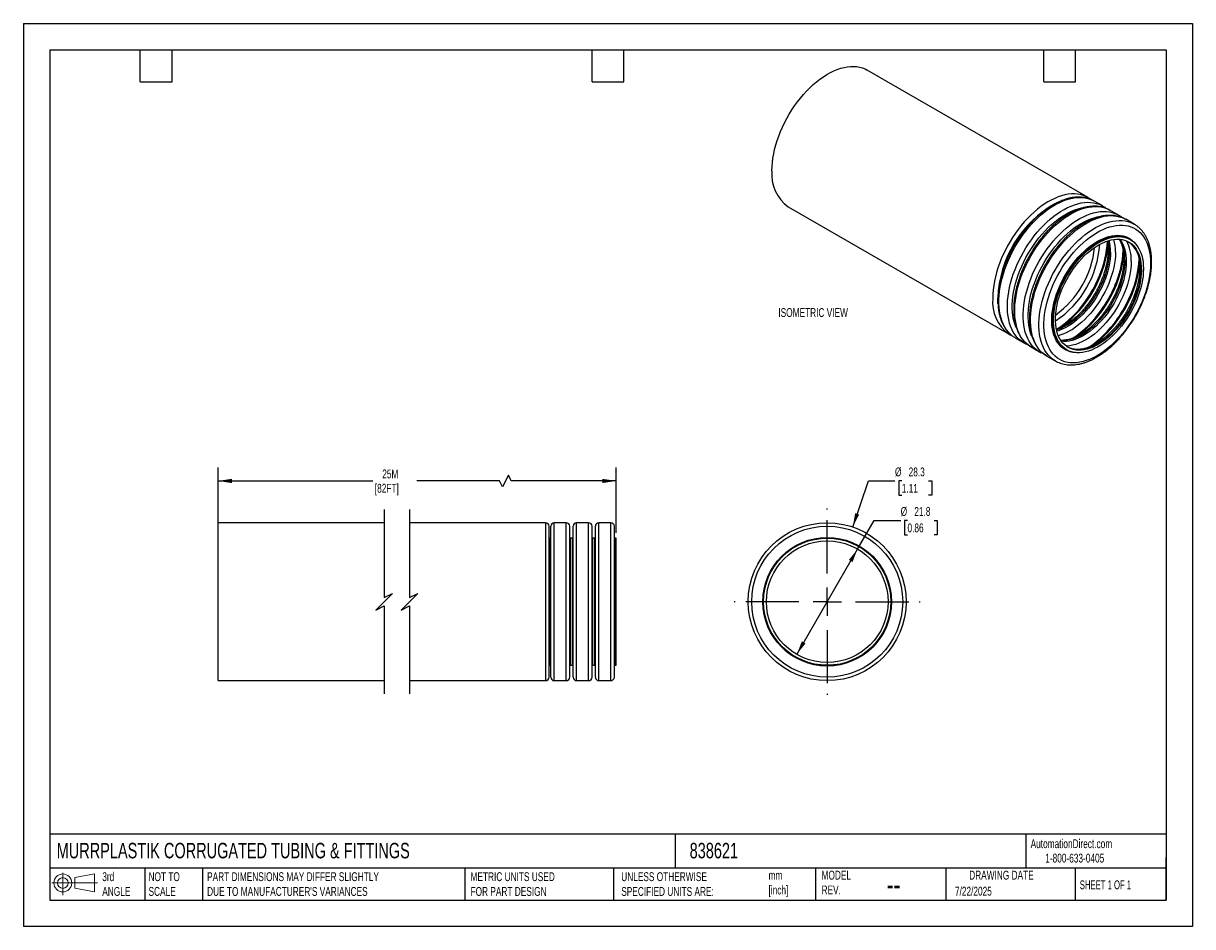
# Model space of a CAD drawing. Header units: millimetres. Extents: x 0 to 210, y 0 to 162.
import ezdxf

# ---------------------------------------------------------------- set-up
doc = ezdxf.new("R2010")
doc.units = ezdxf.units.MM
doc.header["$LTSCALE"] = 0.75
doc.linetypes.add('CENTERX2', pattern=[20.32, 12.7, -2.54, 2.54, -2.54])
doc.layers.add('CENTER', color=40, linetype='CENTERX2')
doc.layers.add('DIMENSIONS', color=140, linetype='Continuous', lineweight=25)
doc.layers.add('TEXT', color=140, linetype='Continuous', lineweight=25)
doc.styles.add('SLDTEXTSTYLE0', font='TXT', dxfattribs={"width": 0.7})
doc.styles.add('SLDTEXTSTYLE1', font='TXT', dxfattribs={"width": 0.65})
doc.dimstyles.new('SLDDIMSTYLE0', dxfattribs={"dimtxt": 1.618506, "dimasz": 2.4765, "dimexe": 0, "dimexo": 0.0625, "dimgap": 0.404626, "dimtad": 0, "dimtih": 1, "dimtoh": 1, "dimdec": 1, "dimrnd": 1e-09, "dimzin": 12, "dimdsep": 46, "dimtxsty": 'SLDTEXTSTYLE0', "dimsah": 1, "dimcen": 0, "dimadec": 0, "dimazin": 3, "dimtfac": 1, "dimtdec": 1, "dimtofl": 0, "dimtmove": 0, "dimatfit": 3, "dimfxl": 0, "dimfrac": 2, "dimtolj": 1, "dimtzin": 12, "dimarcsym": 0})
doc.dimstyles.new('SLDDIMSTYLE1', dxfattribs={"dimtxt": 1.618506, "dimasz": 2.4765, "dimexe": 0, "dimexo": 0.0625, "dimgap": 0.404626, "dimtad": 0, "dimtih": 1, "dimtoh": 1, "dimdec": 1, "dimrnd": 1e-09, "dimzin": 12, "dimdsep": 46, "dimtxsty": 'SLDTEXTSTYLE0', "dimsah": 1, "dimcen": 0, "dimadec": 0, "dimazin": 3, "dimtfac": 1, "dimtdec": 1, "dimtofl": 0, "dimtmove": 0, "dimatfit": 3, "dimfxl": 0, "dimfrac": 2, "dimtolj": 1, "dimtzin": 12, "dimarcsym": 0})
doc.dimstyles.new('SLDDIMSTYLE2', dxfattribs={"dimtxt": 1.618506, "dimasz": 2.4765, "dimexe": 0, "dimexo": 0.0625, "dimgap": 0.404626, "dimtad": 0, "dimtih": 1, "dimtoh": 1, "dimdec": 1, "dimrnd": 1e-09, "dimzin": 12, "dimdsep": 46, "dimtxsty": 'SLDTEXTSTYLE0', "dimsah": 1, "dimcen": 0.09, "dimadec": 0, "dimazin": 3, "dimtfac": 1, "dimtdec": 1, "dimtofl": 0, "dimtmove": 0, "dimatfit": 3, "dimfxl": 0, "dimfrac": 2, "dimtolj": 1, "dimtzin": 12, "dimarcsym": 0})

# ---------------------------------------------------------------- blocks, each defined once
blk = doc.blocks.new('Block11')
at = {"color": 7, "linetype": 'Continuous', "lineweight": 18}
for p, q in [((0, 2.16), (8.16, 2.16)), ((1.94, 3.98), (1.94, 0)), ((4.11, 3.13), (7.63, 3.77)), ((4.11, 1.2), (4.11, 3.13)), ((7.63, 3.77), (7.63, 0.55)), ((4.11, 1.2), (7.63, 0.55))]:
    blk.add_line(p, q, dxfattribs=at)
for radius in [1.61, 0.964]:
    blk.add_circle((1.94, 2.16), radius, dxfattribs=at)
blk = doc.blocks.new('Block12')
at = {"color": 7, "linetype": 'Continuous'}
blk.add_blockref('Block11', (0, 0), dxfattribs=at)
blk = doc.blocks.new('_D')
at = {"layer": 'DIMENSIONS'}
for p, q in [((148.63, 71.64), (151.45, 79.9)), ((151.45, 79.9), (156.21, 79.9)), ((157.43, 79.9), (156.89, 79.9)), ((156.89, 79.9), (156.89, 77.33)), ((162.24, 79.9), (162.79, 79.9)), ((162.79, 79.9), (162.79, 77.33)), ((156.89, 77.33), (157.43, 77.33)), ((162.79, 77.33), (162.24, 77.33))]:
    blk.add_line(p, q, dxfattribs=at)
blk.add_solid([(148.63, 71.64), (149.79, 73.87), (149.07, 74.11)], dxfattribs=at)
at = {"layer": 'DIMENSIONS', "char_height": 1.587, "attachment_point": 1, "style": 'SLDTEXTSTYLE0'}
for s, insert in [('%%c', (156.21, 82.31)), ('28.3', (158.66, 82.31)), ('1.11', (157.43, 79.38))]:
    blk.add_mtext(s, dxfattribs=dict(at, insert=insert))
blk = doc.blocks.new('_D_1')
at = {"layer": 'DIMENSIONS'}
for p, q in [((149.51, 67.69), (152.47, 72.81)), ((152.47, 72.81), (157.23, 72.81)), ((158.45, 72.81), (157.91, 72.81)), ((157.91, 72.81), (157.91, 70.24)), ((163.26, 72.81), (163.8, 72.81)), ((163.8, 72.81), (163.8, 70.24)), ((157.91, 70.24), (158.45, 70.24)), ((163.8, 70.24), (163.26, 70.24)), ((138.61, 48.81), (149.51, 67.69))]:
    blk.add_line(p, q, dxfattribs=at)
for points in [[(149.51, 67.69), (147.94, 65.74), (148.6, 65.36)], [(138.61, 48.81), (140.18, 50.77), (139.52, 51.15)]]:
    blk.add_solid(points, dxfattribs=at)
at = {"layer": 'DIMENSIONS', "char_height": 1.587, "attachment_point": 1, "style": 'SLDTEXTSTYLE0'}
for s, insert in [('%%c', (157.23, 75.22)), ('21.8', (159.67, 75.22)), ('0.86', (158.45, 72.28))]:
    blk.add_mtext(s, dxfattribs=dict(at, insert=insert))
blk = doc.blocks.new('SW_CENTERMARKSYMBOL_0')
at = {"layer": 'CENTER', "color": 0}
for p, q in [((0, 5.08), (0, 16.69)), ((0, 0), (0, 2.54)), ((-5.08, 0), (-16.69, 0)), ((0, 0), (-2.54, 0)), ((0, 0), (0, -2.54)), ((0, 0), (2.54, 0)), ((5.08, 0), (16.69, 0)), ((0, -5.08), (0, -16.69))]:
    blk.add_line(p, q, dxfattribs=at)
blk = doc.blocks.new('_D_2')
at = {"layer": 'DIMENSIONS'}
for p, q in [((34.89, 70.1), (34.89, 82.28)), ((106.22, 70.6), (106.22, 82.28)), ((34.89, 79.9), (62.63, 79.9)), ((85.33, 79.9), (70.49, 79.9)), ((85.86, 78.84), (85.33, 79.9)), ((86.92, 80.96), (85.86, 78.84)), ((87.45, 79.9), (86.92, 80.96)), ((106.22, 79.9), (87.45, 79.9))]:
    blk.add_line(p, q, dxfattribs=at)
for points in [[(34.89, 79.9), (37.37, 79.52), (37.37, 80.28)], [(106.22, 79.9), (103.74, 80.28), (103.74, 79.52)]]:
    blk.add_solid(points, dxfattribs=at)
at = {"layer": 'DIMENSIONS', "char_height": 1.587, "attachment_point": 1, "style": 'SLDTEXTSTYLE0'}
for s, insert in [('25M', (64.32, 81.95)), ('[82FT]', (62.99, 79.38))]:
    blk.add_mtext(s, dxfattribs=dict(at, insert=insert))

msp = doc.modelspace()

# ---------------------------------------------------------------- linework, layer by layer
at = {"color": 7, "linetype": 'Continuous'}
for p, q in [((0, 161.93), (0, 0)), ((0, 161.93), (209.55, 161.93)), ((209.55, 161.93), (209.55, 0)), ((209.55, 0), (0, 0))]:
    msp.add_line(p, q, dxfattribs=at)
for p, q in [((190.82, 130.7), (151.24, 153.55)), ((190.82, 130.7), (190.74, 130.74)), ((191.85, 130.1), (191.92, 130.07)), ((193.44, 129.19), (191.92, 130.07)), ((137.09, 129.04), (176.67, 106.19)), ((193.37, 129.22), (193.44, 129.19)), ((194.68, 128.47), (194.74, 128.43)), ((196.26, 127.56), (194.74, 128.43)), ((196.2, 127.59), (196.26, 127.56)), ((197.51, 126.83), (197.57, 126.8)), ((199.09, 125.92), (197.57, 126.8)), ((199.03, 125.96), (199.09, 125.92)), ((198.06, 122.76), (198.23, 122.65)), ((198.37, 123.16), (198.25, 123.23)), ((177.77, 105.56), (179.29, 104.68)), ((180.59, 103.92), (182.11, 103.05)), ((186.85, 103.49), (186.97, 103.42)), ((183.42, 102.29), (184.94, 101.41)), ((64.68, 72.4), (34.89, 72.4)), ((34.89, 58.25), (34.89, 72.4)), ((93.59, 72.4), (69.18, 72.4)), ((93.59, 72.4), (93.59, 58.25)), ((94.22, 58.25), (94.22, 71.78)), ((94.52, 44.73), (94.52, 71.78)), ((97.29, 72.4), (95.14, 72.4)), ((95.14, 44.1), (95.14, 72.4)), ((97.29, 44.1), (97.29, 72.4)), ((97.92, 44.73), (97.92, 71.78)), ((98.52, 44.73), (98.52, 71.78)), ((101.29, 72.4), (99.14, 72.4)), ((99.14, 44.1), (99.14, 72.4)), ((101.29, 44.1), (101.29, 72.4)), ((101.92, 44.73), (101.92, 71.78)), ((102.52, 44.73), (102.52, 71.78)), ((105.29, 72.4), (103.14, 72.4)), ((103.14, 44.1), (103.14, 72.4)), ((105.29, 44.1), (105.29, 72.4)), ((105.92, 44.73), (105.92, 71.78)), ((94.39, 69.65), (94.22, 69.65)), ((94.39, 46.85), (94.39, 69.65)), ((98.39, 69.65), (98.04, 69.65)), ((98.04, 46.85), (98.04, 69.65)), ((98.39, 46.85), (98.39, 69.65)), ((102.39, 69.65), (102.04, 69.65)), ((102.04, 46.85), (102.04, 69.65)), ((102.39, 46.85), (102.39, 69.65)), ((106.22, 69.65), (106.04, 69.65)), ((106.04, 46.85), (106.04, 69.65)), ((106.22, 46.85), (106.22, 69.65)), ((34.89, 44.1), (34.89, 58.25)), ((93.59, 58.25), (93.59, 44.1)), ((94.22, 44.73), (94.22, 58.25)), ((94.22, 46.85), (94.39, 46.85)), ((98.04, 46.85), (98.39, 46.85)), ((102.04, 46.85), (102.39, 46.85)), ((106.04, 46.85), (106.22, 46.85)), ((34.89, 44.1), (64.68, 44.1)), ((69.18, 44.1), (93.59, 44.1)), ((95.14, 44.1), (97.29, 44.1)), ((99.14, 44.1), (101.29, 44.1)), ((103.14, 44.1), (105.29, 44.1))]:
    msp.add_line(p, q)
at = {"flags": 128}
for points in [[(134.16, 135.52), (134.18, 136.25), (134.24, 137), (134.33, 137.76), (134.47, 138.54), (134.64, 139.33), (134.85, 140.13), (135.09, 140.93), (135.37, 141.73), (135.69, 142.54), (136.03, 143.33), (136.41, 144.12), (136.82, 144.9), (137.26, 145.66), (137.72, 146.41), (138.21, 147.14), (138.72, 147.84), (139.25, 148.52), (139.8, 149.17), (140.37, 149.8), (140.95, 150.38), (141.55, 150.94), (142.16, 151.45), (142.77, 151.93), (143.39, 152.36), (144.01, 152.76), (144.63, 153.1), (145.25, 153.41), (145.87, 153.66), (146.48, 153.87), (147.08, 154.03), (147.67, 154.14), (148.24, 154.2), (148.8, 154.21), (149.35, 154.17), (149.87, 154.08), (150.37, 153.94), (150.84, 153.75), (151.24, 153.55)], [(190.74, 130.74), (190.42, 130.9), (189.95, 131.09), (189.45, 131.23), (188.93, 131.32), (188.38, 131.36), (187.82, 131.35), (187.25, 131.29), (186.66, 131.18), (186.06, 131.02), (185.45, 130.81), (184.83, 130.56), (184.21, 130.25), (183.59, 129.91), (182.97, 129.51), (182.35, 129.08), (181.74, 128.6), (181.13, 128.09), (180.53, 127.53), (179.95, 126.95), (179.38, 126.32), (178.83, 125.67), (178.3, 124.99), (177.79, 124.29), (177.3, 123.56), (176.84, 122.81), (176.4, 122.05), (175.99, 121.27), (175.61, 120.48), (175.27, 119.69), (174.95, 118.88), (174.67, 118.08), (174.43, 117.28), (174.22, 116.48), (174.05, 115.69), (173.91, 114.91), (173.82, 114.15), (173.76, 113.4), (173.74, 112.67)], [(177.77, 105.56), (177.71, 105.59), (177.29, 105.87), (176.89, 106.2), (176.53, 106.58), (176.2, 107), (175.9, 107.46), (175.64, 107.96), (175.42, 108.49), (175.22, 109.07), (175.07, 109.68), (174.96, 110.32), (174.88, 110.98), (174.84, 111.68), (174.84, 112.4), (174.88, 113.14), (174.96, 113.89), (175.07, 114.67), (175.22, 115.45), (175.42, 116.25), (175.64, 117.05), (175.9, 117.85), (176.2, 118.65), (176.53, 119.45), (176.89, 120.25), (177.29, 121.03), (177.71, 121.8), (178.16, 122.56), (178.64, 123.3), (179.14, 124.01), (179.66, 124.7), (180.2, 125.37), (180.76, 126.01), (181.34, 126.61), (181.93, 127.18), (182.53, 127.72), (183.14, 128.21), (183.75, 128.67), (184.37, 129.08), (185, 129.45), (185.62, 129.78), (186.24, 130.06), (186.85, 130.29), (187.46, 130.47), (188.05, 130.61), (188.63, 130.69), (189.2, 130.73), (189.75, 130.71), (190.29, 130.65), (190.8, 130.53), (191.29, 130.37), (191.75, 130.16), (191.85, 130.1)], [(179.29, 104.68), (179.23, 104.71), (178.81, 104.99), (178.42, 105.32), (178.05, 105.7), (177.72, 106.12), (177.42, 106.58), (177.16, 107.08), (176.94, 107.62), (176.74, 108.19), (176.59, 108.8), (176.48, 109.44), (176.4, 110.11), (176.36, 110.8), (176.36, 111.52), (176.4, 112.26), (176.48, 113.02), (176.59, 113.79), (176.74, 114.57), (176.94, 115.37), (177.16, 116.17), (177.42, 116.97), (177.72, 117.78), (178.05, 118.57), (178.42, 119.37), (178.81, 120.15), (179.23, 120.92), (179.68, 121.68), (180.16, 122.42), (180.66, 123.13), (181.18, 123.83), (181.72, 124.49), (182.28, 125.13), (182.86, 125.73), (183.45, 126.3), (184.05, 126.84), (184.66, 127.34), (185.27, 127.79), (185.89, 128.21), (186.52, 128.58), (187.14, 128.9), (187.76, 129.18), (188.37, 129.41), (188.98, 129.6), (189.57, 129.73), (190.15, 129.81), (190.72, 129.85), (191.27, 129.84), (191.81, 129.77), (192.32, 129.66), (192.81, 129.49), (193.27, 129.28), (193.37, 129.22)], [(177.93, 107.43), (177.82, 107.71), (177.63, 108.27), (177.47, 108.86), (177.36, 109.48), (177.28, 110.13), (177.24, 110.81), (177.24, 111.51), (177.28, 112.23), (177.36, 112.97), (177.47, 113.73), (177.63, 114.49), (177.82, 115.27), (178.04, 116.05), (178.3, 116.83), (178.6, 117.61), (178.93, 118.39), (179.29, 119.17), (179.68, 119.93), (180.09, 120.68), (180.54, 121.41), (181.01, 122.12), (181.51, 122.81), (182.02, 123.48), (182.56, 124.12), (183.11, 124.73), (183.67, 125.31), (184.25, 125.85), (184.84, 126.36), (185.44, 126.82), (186.05, 127.25), (186.65, 127.63), (187.26, 127.97), (187.86, 128.27), (188.46, 128.51), (189.06, 128.71), (189.64, 128.86), (190.22, 128.97), (190.37, 128.98)], [(180.59, 103.92), (180.54, 103.96), (180.12, 104.24), (179.72, 104.57), (179.36, 104.94), (179.03, 105.36), (178.73, 105.82), (178.47, 106.32), (178.24, 106.86), (178.05, 107.43), (177.9, 108.04), (177.78, 108.68), (177.71, 109.35), (177.67, 110.05), (177.67, 110.76), (177.71, 111.5), (177.78, 112.26), (177.9, 113.03), (178.05, 113.82), (178.24, 114.61), (178.47, 115.41), (178.73, 116.22), (179.03, 117.02), (179.36, 117.82), (179.72, 118.61), (180.12, 119.4), (180.54, 120.17), (180.99, 120.92), (181.47, 121.66), (181.97, 122.38), (182.49, 123.07), (183.03, 123.74), (183.59, 124.37), (184.17, 124.98), (184.76, 125.55), (185.36, 126.08), (185.97, 126.58), (186.58, 127.04), (187.2, 127.45), (187.82, 127.82), (188.45, 128.15), (189.07, 128.43), (189.68, 128.66), (190.28, 128.84), (190.88, 128.97), (191.46, 129.06), (192.03, 129.09), (192.58, 129.08), (193.11, 129.02), (193.63, 128.9), (194.11, 128.74), (194.58, 128.52), (194.68, 128.47)], [(182.12, 103.04), (182.06, 103.08), (181.64, 103.36), (181.24, 103.69), (180.88, 104.07), (180.55, 104.48), (180.25, 104.94), (179.99, 105.44), (179.76, 105.98), (179.57, 106.56), (179.42, 107.17), (179.3, 107.8), (179.23, 108.47), (179.19, 109.17), (179.19, 109.89), (179.23, 110.63), (179.3, 111.38), (179.42, 112.16), (179.57, 112.94), (179.76, 113.74), (179.99, 114.54), (180.25, 115.34), (180.55, 116.14), (180.88, 116.94), (181.24, 117.74), (181.64, 118.52), (182.06, 119.29), (182.51, 120.05), (182.99, 120.78), (183.49, 121.5), (184.01, 122.19), (184.55, 122.86), (185.11, 123.5), (185.69, 124.1), (186.28, 124.67), (186.88, 125.21), (187.49, 125.7), (188.1, 126.16), (188.72, 126.57), (189.35, 126.94), (189.97, 127.27), (190.59, 127.55), (191.2, 127.78), (191.8, 127.96), (192.4, 128.1), (192.98, 128.18), (193.55, 128.22), (194.1, 128.2), (194.63, 128.14), (195.15, 128.02), (195.63, 127.86), (196.1, 127.65), (196.2, 127.59)], [(180.76, 105.8), (180.64, 106.08), (180.46, 106.64), (180.3, 107.23), (180.19, 107.85), (180.11, 108.5), (180.07, 109.18), (180.07, 109.88), (180.11, 110.6), (180.19, 111.34), (180.3, 112.09), (180.46, 112.86), (180.64, 113.63), (180.87, 114.42), (181.13, 115.2), (181.43, 115.98), (181.75, 116.76), (182.11, 117.53), (182.5, 118.29), (182.92, 119.04), (183.37, 119.78), (183.84, 120.49), (184.33, 121.18), (184.85, 121.85), (185.38, 122.49), (185.94, 123.1), (186.5, 123.68), (187.08, 124.22), (187.67, 124.72), (188.27, 125.19), (188.87, 125.62), (189.48, 126), (190.09, 126.34), (190.69, 126.63), (191.29, 126.88), (191.89, 127.08), (192.47, 127.23), (193.04, 127.33), (193.19, 127.35)], [(183.42, 102.29), (183.37, 102.32), (182.95, 102.61), (182.55, 102.94), (182.19, 103.31), (181.86, 103.73), (181.56, 104.19), (181.3, 104.69), (181.07, 105.23), (180.88, 105.8), (180.73, 106.41), (180.61, 107.05), (180.54, 107.72), (180.5, 108.41), (180.5, 109.13), (180.54, 109.87), (180.61, 110.63), (180.73, 111.4), (180.88, 112.19), (181.07, 112.98), (181.3, 113.78), (181.56, 114.58), (181.86, 115.39), (182.19, 116.19), (182.55, 116.98), (182.95, 117.76), (183.37, 118.54), (183.82, 119.29), (184.29, 120.03), (184.79, 120.75), (185.32, 121.44), (185.86, 122.1), (186.42, 122.74), (186.99, 123.35), (187.58, 123.92), (188.18, 124.45), (188.79, 124.95), (189.41, 125.4), (190.03, 125.82), (190.65, 126.19), (191.27, 126.51), (191.89, 126.79), (192.51, 127.02), (193.11, 127.21), (193.71, 127.34), (194.29, 127.43), (194.86, 127.46), (195.41, 127.45), (195.94, 127.38), (196.45, 127.27), (196.94, 127.1), (197.41, 126.89), (197.51, 126.83)], [(184.95, 101.41), (184.89, 101.45), (184.47, 101.73), (184.07, 102.06), (183.71, 102.43), (183.38, 102.85), (183.08, 103.31), (182.82, 103.81), (182.59, 104.35), (182.4, 104.92), (182.25, 105.53), (182.13, 106.17), (182.06, 106.84), (182.02, 107.54), (182.02, 108.25), (182.06, 108.99), (182.13, 109.75), (182.25, 110.52), (182.4, 111.31), (182.59, 112.1), (182.82, 112.9), (183.08, 113.71), (183.38, 114.51), (183.71, 115.31), (184.07, 116.1), (184.47, 116.89), (184.89, 117.66), (185.34, 118.41), (185.81, 119.15), (186.31, 119.87), (186.84, 120.56), (187.38, 121.23), (187.94, 121.86), (188.51, 122.47), (189.1, 123.04), (189.7, 123.57), (190.31, 124.07), (190.93, 124.53), (191.55, 124.94), (192.17, 125.31), (192.8, 125.64), (193.41, 125.91), (194.03, 126.15), (194.63, 126.33), (195.23, 126.46), (195.81, 126.55), (196.38, 126.58), (196.93, 126.57), (197.46, 126.5), (197.97, 126.39), (198.46, 126.23), (198.93, 126.01), (199.03, 125.96)], [(202.02, 118.93), (202, 118.22), (201.95, 117.49), (201.85, 116.74), (201.72, 115.98), (201.55, 115.21), (201.34, 114.43), (201.1, 113.65), (200.82, 112.87), (200.51, 112.09), (200.16, 111.31), (199.79, 110.54), (199.38, 109.79), (198.95, 109.05), (198.49, 108.32), (198.01, 107.62), (197.5, 106.94), (196.98, 106.29), (196.43, 105.66), (195.87, 105.07), (195.3, 104.51), (194.71, 103.98), (194.12, 103.5), (193.52, 103.05), (192.91, 102.64), (192.31, 102.28), (191.7, 101.97), (191.1, 101.7), (190.5, 101.47), (189.91, 101.3), (189.33, 101.17), (188.76, 101.09), (188.21, 101.07), (187.68, 101.09), (187.16, 101.16), (186.67, 101.28), (186.2, 101.45), (185.75, 101.67), (185.33, 101.93), (184.94, 102.25), (184.58, 102.6), (184.25, 103), (183.96, 103.45), (183.7, 103.93), (183.47, 104.45), (183.28, 105), (183.13, 105.59), (183.02, 106.22), (182.94, 106.87), (182.9, 107.54), (182.9, 108.25), (182.94, 108.97), (183.02, 109.71), (183.13, 110.46), (183.28, 111.23), (183.47, 112), (183.7, 112.78), (183.96, 113.57), (184.25, 114.35), (184.58, 115.13), (184.94, 115.9), (185.33, 116.66), (185.75, 117.41), (186.2, 118.14), (186.67, 118.86), (187.16, 119.55), (187.68, 120.22), (188.21, 120.86), (188.76, 121.47), (189.33, 122.04), (189.91, 122.59), (190.5, 123.09), (191.1, 123.56), (191.7, 123.98), (192.31, 124.37), (192.91, 124.71), (193.52, 125), (194.12, 125.25), (194.71, 125.45), (195.3, 125.6), (195.87, 125.7), (196.43, 125.75), (196.98, 125.75), (197.5, 125.71), (198.01, 125.61), (198.49, 125.47), (198.95, 125.27), (199.38, 125.03), (199.79, 124.74), (200.16, 124.41), (200.51, 124.03), (200.82, 123.61), (201.1, 123.14), (201.34, 122.64), (201.55, 122.1), (201.72, 121.53), (201.85, 120.92), (201.95, 120.29), (202, 119.62), (202.02, 118.93)], [(188.78, 102.89), (188.55, 102.9), (188.06, 102.95), (187.6, 103.05), (187.16, 103.2), (186.75, 103.4), (186.36, 103.65), (186, 103.94), (185.67, 104.28), (185.38, 104.67), (185.12, 105.09), (184.89, 105.55), (184.7, 106.06), (184.55, 106.59), (184.43, 107.16), (184.35, 107.76), (184.32, 108.39), (184.32, 109.04), (184.35, 109.71), (184.43, 110.39), (184.55, 111.1), (184.7, 111.81), (184.89, 112.53), (185.12, 113.26), (185.38, 113.98), (185.67, 114.71), (186, 115.42), (186.36, 116.13), (186.75, 116.83), (187.16, 117.5), (187.6, 118.16), (188.06, 118.8), (188.55, 119.41), (189.05, 119.99), (189.57, 120.54), (190.1, 121.06), (190.65, 121.54), (191.2, 121.98), (191.76, 122.38), (192.32, 122.74), (192.88, 123.05), (193.44, 123.32), (194, 123.54), (194.55, 123.71), (195.08, 123.84), (195.61, 123.91), (196.12, 123.93), (196.62, 123.91), (197.09, 123.83), (197.54, 123.7), (197.97, 123.53), (198.37, 123.3), (198.74, 123.03), (199.09, 122.72), (199.4, 122.36), (199.68, 121.95), (199.73, 121.86)], [(185.44, 104.87), (185.29, 105.13), (185.06, 105.59), (184.87, 106.09), (184.72, 106.62), (184.61, 107.18), (184.53, 107.77), (184.49, 108.39), (184.49, 109.03), (184.53, 109.7), (184.61, 110.38), (184.72, 111.07), (184.87, 111.78), (185.06, 112.49), (185.29, 113.21), (185.54, 113.93), (185.84, 114.64), (186.16, 115.35), (186.51, 116.05), (186.9, 116.74), (187.31, 117.41), (187.74, 118.06), (188.2, 118.69), (188.68, 119.29), (189.18, 119.87), (189.69, 120.42), (190.22, 120.93), (190.75, 121.4), (191.3, 121.84), (191.85, 122.23), (192.41, 122.59), (192.97, 122.9), (193.52, 123.16), (194.07, 123.38), (194.61, 123.55), (195.14, 123.67), (195.67, 123.75), (196.17, 123.77), (196.38, 123.76)], [(200.73, 117.94), (200.71, 117.29), (200.66, 116.62), (200.56, 115.93), (200.43, 115.23), (200.26, 114.52), (200.05, 113.8), (199.81, 113.08), (199.53, 112.37), (199.23, 111.65), (198.89, 110.95), (198.52, 110.26), (198.12, 109.58), (197.7, 108.91), (197.25, 108.27), (196.78, 107.66), (196.29, 107.07), (195.79, 106.51), (195.27, 105.98), (194.74, 105.48), (194.19, 105.03), (193.64, 104.61), (193.09, 104.24), (192.53, 103.9), (191.98, 103.62), (191.42, 103.37), (190.88, 103.18), (190.34, 103.03), (189.81, 102.94), (189.3, 102.89), (188.8, 102.89), (188.32, 102.94), (187.87, 103.04), (187.43, 103.19), (187.02, 103.39), (186.64, 103.63), (186.28, 103.93), (185.96, 104.26), (185.67, 104.64), (185.41, 105.06), (185.19, 105.52), (185, 106.01), (184.85, 106.54), (184.73, 107.11), (184.65, 107.7), (184.62, 108.32), (184.62, 108.96), (184.65, 109.62), (184.73, 110.3), (184.85, 111), (185, 111.71), (185.19, 112.42), (185.41, 113.14), (185.67, 113.85), (185.96, 114.57), (186.28, 115.28), (186.64, 115.98), (187.02, 116.67), (187.43, 117.34), (187.87, 117.99), (188.32, 118.62), (188.8, 119.22), (189.3, 119.8), (189.81, 120.34), (190.34, 120.85), (190.88, 121.33), (191.42, 121.77), (191.98, 122.16), (192.53, 122.52), (193.09, 122.83), (193.64, 123.09), (194.19, 123.31), (194.74, 123.48), (195.27, 123.6), (195.79, 123.67), (196.29, 123.7), (196.78, 123.67), (197.25, 123.59), (197.7, 123.47), (198.12, 123.3), (198.52, 123.07), (198.89, 122.81), (199.23, 122.49), (199.53, 122.14), (199.81, 121.74), (200.05, 121.3), (200.26, 120.82), (200.43, 120.31), (200.56, 119.76), (200.66, 119.18), (200.71, 118.57), (200.73, 117.94)], [(200.38, 117.74), (200.36, 117.1), (200.3, 116.44), (200.21, 115.77), (200.07, 115.08), (199.9, 114.39), (199.7, 113.69), (199.46, 112.99), (199.18, 112.29), (198.88, 111.59), (198.54, 110.9), (198.17, 110.23), (197.78, 109.57), (197.35, 108.92), (196.91, 108.3), (196.45, 107.71), (195.96, 107.14), (195.46, 106.61), (194.95, 106.1), (194.42, 105.64), (193.89, 105.21), (193.35, 104.82), (192.81, 104.47), (192.26, 104.17), (191.72, 103.91), (191.18, 103.7), (190.66, 103.54), (190.14, 103.42), (189.63, 103.36), (189.14, 103.34), (188.66, 103.37), (188.21, 103.46), (187.78, 103.59), (187.37, 103.77), (186.99, 104), (186.63, 104.27), (186.31, 104.59), (186.02, 104.95), (185.76, 105.36), (185.54, 105.8), (185.35, 106.28), (185.2, 106.8), (185.08, 107.35), (185.01, 107.93), (184.97, 108.53), (184.97, 109.16), (185.01, 109.81), (185.08, 110.47), (185.2, 111.15), (185.35, 111.84), (185.54, 112.54), (185.76, 113.24), (186.02, 113.95), (186.31, 114.64), (186.63, 115.34), (186.99, 116.02), (187.37, 116.69), (187.78, 117.34), (188.21, 117.97), (188.66, 118.58), (189.14, 119.16), (189.63, 119.71), (190.14, 120.23), (190.66, 120.72), (191.18, 121.17), (191.72, 121.57), (192.26, 121.94), (192.81, 122.27), (193.35, 122.55), (193.89, 122.78), (194.42, 122.97), (194.95, 123.11), (195.46, 123.2), (195.96, 123.24), (196.45, 123.23), (196.91, 123.17), (197.35, 123.06), (197.78, 122.91), (198.17, 122.7), (198.54, 122.45), (198.88, 122.15), (199.18, 121.81), (199.46, 121.43), (199.7, 121), (199.9, 120.54), (200.07, 120.04), (200.21, 119.51), (200.3, 118.95), (200.36, 118.36), (200.38, 117.74)], [(194.6, 121.08), (194.58, 120.44), (194.52, 119.78), (194.43, 119.11), (194.29, 118.42), (194.12, 117.73), (193.92, 117.03), (193.68, 116.32), (193.4, 115.62), (193.09, 114.93), (192.76, 114.24), (192.39, 113.56), (191.99, 112.9), (191.57, 112.26), (191.13, 111.64), (190.67, 111.05), (190.18, 110.48), (189.68, 109.94), (189.17, 109.44), (188.64, 108.97), (188.11, 108.54), (187.57, 108.15), (187.03, 107.81), (186.48, 107.5), (185.94, 107.25), (185.4, 107.04), (185.16, 106.96)], [(194.85, 120.93), (194.83, 120.3), (194.77, 119.64), (194.67, 118.96), (194.54, 118.28), (194.37, 117.58), (194.17, 116.88), (193.92, 116.18), (193.65, 115.48), (193.34, 114.78), (193, 114.1), (192.64, 113.42), (192.24, 112.76), (191.82, 112.12), (191.38, 111.5), (190.91, 110.9), (190.43, 110.34), (189.93, 109.8), (189.42, 109.3), (188.89, 108.83), (188.36, 108.4), (187.82, 108.01), (187.27, 107.66), (186.73, 107.36), (186.19, 107.1), (185.65, 106.89), (185.21, 106.75)], [(195.73, 120.93), (195.71, 120.27), (195.65, 119.59), (195.56, 118.9), (195.42, 118.19), (195.25, 117.47), (195.04, 116.75), (194.8, 116.02), (194.52, 115.3), (194.21, 114.58), (193.86, 113.86), (193.49, 113.16), (193.09, 112.47), (192.66, 111.81), (192.21, 111.16), (191.74, 110.53), (191.24, 109.94), (190.73, 109.37), (190.21, 108.84), (189.67, 108.34), (189.12, 107.88), (188.56, 107.45), (188, 107.07), (187.44, 106.74), (186.88, 106.45), (186.32, 106.2), (185.77, 106.01), (185.49, 105.93)], [(197.43, 119.44), (197.41, 118.81), (197.35, 118.15), (197.25, 117.47), (197.12, 116.79), (196.95, 116.09), (196.75, 115.39), (196.51, 114.69), (196.23, 113.99), (195.92, 113.29), (195.58, 112.61), (195.22, 111.93), (194.82, 111.27), (194.4, 110.63), (193.96, 110.01), (193.49, 109.41), (193.01, 108.85), (192.51, 108.31), (192, 107.81), (191.47, 107.34), (190.94, 106.91), (190.4, 106.52), (189.86, 106.17), (189.31, 105.87), (188.77, 105.61), (188.23, 105.4), (187.7, 105.24), (187.18, 105.13), (186.68, 105.06), (186.18, 105.04), (185.95, 105.06)], [(197.67, 119.3), (197.66, 118.66), (197.6, 118), (197.5, 117.33), (197.37, 116.64), (197.2, 115.95), (196.99, 115.25), (196.75, 114.55), (196.48, 113.85), (196.17, 113.15), (195.83, 112.46), (195.47, 111.79), (195.07, 111.13), (194.65, 110.49), (194.21, 109.87), (193.74, 109.27), (193.26, 108.7), (192.76, 108.17), (192.25, 107.66), (191.72, 107.2), (191.19, 106.77), (190.65, 106.38), (190.1, 106.03), (189.56, 105.73), (189.02, 105.47), (188.48, 105.26), (187.95, 105.1), (187.43, 104.98), (186.92, 104.92), (186.43, 104.9), (186.04, 104.93)], [(198.56, 119.3), (198.54, 118.64), (198.48, 117.96), (198.38, 117.27), (198.25, 116.56), (198.08, 115.84), (197.87, 115.12), (197.63, 114.39), (197.35, 113.66), (197.04, 112.94), (196.69, 112.23), (196.32, 111.53), (195.92, 110.84), (195.49, 110.17), (195.04, 109.52), (194.56, 108.9), (194.07, 108.3), (193.56, 107.74), (193.03, 107.2), (192.5, 106.7), (191.95, 106.24), (191.39, 105.82), (190.83, 105.44), (190.27, 105.11), (189.71, 104.82), (189.15, 104.57), (188.6, 104.38), (188.05, 104.23), (187.52, 104.13), (187, 104.08), (186.88, 104.08)], [(200.26, 117.81), (200.24, 117.17), (200.18, 116.51), (200.08, 115.84), (199.95, 115.15), (199.78, 114.46), (199.57, 113.76), (199.33, 113.06), (199.06, 112.36), (198.75, 111.66), (198.41, 110.97), (198.05, 110.3), (197.65, 109.64), (197.23, 109), (196.79, 108.38), (196.32, 107.78), (195.84, 107.21), (195.34, 106.68), (194.83, 106.17), (194.3, 105.71), (193.77, 105.28), (193.23, 104.89), (192.68, 104.54), (192.14, 104.24), (191.6, 103.98), (191.06, 103.77), (190.53, 103.61), (190.01, 103.49), (189.5, 103.43), (189.01, 103.41), (188.54, 103.45), (188.08, 103.53), (187.65, 103.66), (187.24, 103.84), (187.16, 103.89)], [(174.66, 111.68), (174.64, 111.98), (174.62, 112.67)]]:
    msp.add_lwpolyline(points, dxfattribs=at)
for radius in [14.15, 13.53, 11.53, 11.4, 10.9]:
    msp.add_circle((144.06, 58.25), radius)
for centre, radius, start, end in [((141.25, 134.82), 7.12, 174.4083, 234.2795), ((194.98, 111.9), 20.37, 119.3318, 177.8426), ((196.23, 119.69), 4.08, 60.4292, 87.9032), ((175.14, 123.41), 17.79, 303.5289, 356.4764), ((174.9, 123.55), 17.18, 305.9761, 354.0293), ((172.88, 124.72), 21.72, 307.3908, 352.3805), ((175.99, 123.89), 18.34, 336.4799, 356.8232), ((186.14, 121.15), 8.46, 359.5289, 12.3971), ((186.51, 121.01), 8.33, 359.4675, 13.954), ((186.94, 121.02), 8.79, 359.4636, 14.3626), ((190.77, 119.73), 6.66, 357.5207, 31.6621), ((191.11, 119.6), 6.58, 357.389, 33.3484), ((190.95, 119.5), 7.61, 358.4785, 26.6538), ((194.66, 118.29), 5.62, 355.082, 52.7372), ((175.71, 123.09), 21.72, 307.3908, 352.3805), ((178.82, 122.25), 18.34, 336.4799, 356.8232), ((181.65, 120.62), 18.34, 336.4799, 356.8232), ((178.54, 121.45), 21.72, 307.3908, 352.3805), ((171.4, 125.57), 23.23, 324.6568, 337.1906), ((174.23, 123.94), 23.23, 324.6568, 337.1906), ((177.05, 122.3), 23.23, 324.6568, 337.1906), ((180.76, 111.94), 7.06, 174.1074, 234.4404), ((174.68, 122.96), 19.04, 303.8068, 325.3515), ((177.51, 121.32), 19.04, 303.8068, 325.3515), ((180.34, 119.69), 19.04, 303.8068, 325.3515), ((188.95, 107.04), 4.13, 211.7801, 239.4085), ((93.59, 71.78), 0.625, 359.9999, 90), ((95.14, 71.78), 0.625, 90, 180.0001), ((97.29, 71.78), 0.625, 0.0002, 89.9999), ((99.14, 71.78), 0.625, 90.0001, 179.9998), ((101.29, 71.78), 0.625, 359.9999, 90), ((103.14, 71.78), 0.625, 90.0003, 179.9998), ((105.29, 71.78), 0.625, 0.0005, 89.9998), ((94.39, 69.78), 0.125, 269.9999, 0.0001), ((98.04, 69.78), 0.125, 179.9985, 270.0015), ((98.39, 69.78), 0.125, 269.9985, 0.0015), ((102.04, 69.78), 0.125, 179.9999, 270.0001), ((102.39, 69.78), 0.125, 269.9999, 0.0001), ((106.04, 69.78), 0.125, 179.997, 270.0021), ((94.39, 46.73), 0.125, 359.9999, 90.0001), ((98.04, 46.73), 0.125, 89.9985, 180.0015), ((98.39, 46.73), 0.125, 359.9985, 90.0015), ((102.04, 46.73), 0.125, 89.9999, 180.0001), ((102.39, 46.73), 0.125, 359.9999, 90.0001), ((106.04, 46.73), 0.125, 89.9979, 180.003), ((93.59, 44.73), 0.625, 270, 0.0001), ((95.14, 44.73), 0.625, 179.9999, 270), ((97.29, 44.73), 0.625, 270.0001, 359.9998), ((99.14, 44.73), 0.625, 180.0002, 269.9999), ((101.29, 44.73), 0.625, 270, 0.0001), ((103.14, 44.73), 0.625, 180.0002, 269.9997), ((105.29, 44.73), 0.625, 270.0002, 359.9995)]:
    msp.add_arc(centre, radius, start, end)
for points, knots in [([(191.85, 130.1), (191.76, 130.15), (191.53, 130.28), (191.13, 130.44), (190.65, 130.6), (190.15, 130.71), (189.62, 130.77), (189.09, 130.79), (188.53, 130.77), (187.97, 130.69), (187.39, 130.58), (186.8, 130.42), (186.21, 130.21), (185.61, 129.96), (185.05, 129.69), (184.69, 129.49), (184.53, 129.4)], [0, 0, 0, 0, 0.042262, 0.115298, 0.188406, 0.261742, 0.335434, 0.409563, 0.484159, 0.559208, 0.634658, 0.710439, 0.786469, 0.862673, 0.938985, 1, 1, 1, 1]), ([(191.35, 130.34), (191.33, 130.36), (191.18, 130.48), (190.99, 130.61), (190.82, 130.69), (190.8, 130.7)], [0, 0, 0, 0, 0.133133, 0.892258, 1, 1, 1, 1]), ([(184.53, 129.4), (184.42, 129.33), (184.12, 129.15), (183.61, 128.83), (183.02, 128.4), (182.44, 127.94), (181.86, 127.44), (181.29, 126.91), (180.74, 126.35), (180.2, 125.76), (179.68, 125.14), (179.17, 124.5), (178.69, 123.84), (178.22, 123.15), (177.78, 122.45), (177.36, 121.73), (176.97, 121), (176.6, 120.25), (176.27, 119.5), (175.96, 118.74), (175.68, 117.98), (175.43, 117.22), (175.22, 116.46), (175.04, 115.71), (174.89, 114.96), (174.78, 114.22), (174.7, 113.49), (174.65, 112.77), (174.65, 112.08), (174.68, 111.4), (174.74, 110.74), (174.84, 110.11), (174.98, 109.5), (175.15, 108.92), (175.36, 108.37), (175.61, 107.86), (175.88, 107.38), (176.19, 106.94), (176.53, 106.54), (176.9, 106.17), (177.3, 105.86), (177.59, 105.65), (177.75, 105.57), (177.77, 105.56)], [0, 0, 0, 0, 0.013422, 0.038802, 0.064171, 0.089528, 0.11487, 0.140197, 0.165508, 0.190806, 0.216092, 0.241367, 0.266633, 0.291894, 0.31715, 0.342405, 0.367661, 0.392918, 0.418181, 0.44345, 0.468728, 0.494018, 0.519322, 0.544641, 0.569978, 0.595334, 0.62071, 0.646105, 0.671517, 0.696944, 0.722378, 0.747806, 0.773211, 0.798574, 0.823867, 0.849063, 0.874134, 0.899054, 0.923811, 0.948406, 0.972856, 0.997197, 1, 1, 1, 1]), ([(194.67, 128.47), (194.59, 128.51), (194.36, 128.64), (193.96, 128.81), (193.48, 128.96), (192.97, 129.07), (192.45, 129.14), (191.91, 129.16), (191.36, 129.13), (190.79, 129.06), (190.22, 128.94), (189.63, 128.78), (189.04, 128.58), (188.44, 128.33), (187.88, 128.06), (187.52, 127.85), (187.36, 127.76)], [0, 0, 0, 0, 0.042262, 0.115298, 0.188406, 0.261742, 0.335434, 0.409563, 0.484159, 0.559208, 0.634658, 0.710439, 0.786469, 0.862673, 0.938985, 1, 1, 1, 1]), ([(194.06, 128.76), (194.03, 128.78), (193.87, 128.92), (193.65, 129.07), (193.45, 129.17), (193.4, 129.2)], [0, 0, 0, 0, 0.148527, 0.78414, 1, 1, 1, 1]), ([(187.36, 127.76), (187.25, 127.7), (186.95, 127.52), (186.44, 127.19), (185.85, 126.77), (185.26, 126.31), (184.69, 125.81), (184.12, 125.28), (183.57, 124.72), (183.03, 124.13), (182.51, 123.51), (182, 122.87), (181.51, 122.2), (181.05, 121.52), (180.61, 120.82), (180.19, 120.1), (179.8, 119.36), (179.43, 118.62), (179.09, 117.87), (178.79, 117.11), (178.51, 116.35), (178.26, 115.59), (178.05, 114.83), (177.87, 114.07), (177.72, 113.32), (177.6, 112.58), (177.53, 111.86), (177.48, 111.14), (177.48, 110.44), (177.51, 109.76), (177.57, 109.11), (177.67, 108.47), (177.81, 107.87), (177.98, 107.29), (178.19, 106.74), (178.44, 106.22), (178.71, 105.75), (179.02, 105.3), (179.36, 104.9), (179.73, 104.54), (180.13, 104.22), (180.42, 104.02), (180.58, 103.93), (180.6, 103.92)], [0, 0, 0, 0, 0.013422, 0.038802, 0.064171, 0.089528, 0.11487, 0.140197, 0.165508, 0.190806, 0.216092, 0.241367, 0.266633, 0.291894, 0.31715, 0.342405, 0.367661, 0.392918, 0.418181, 0.44345, 0.468728, 0.494018, 0.519322, 0.544641, 0.569978, 0.595334, 0.62071, 0.646105, 0.671517, 0.696944, 0.722378, 0.747806, 0.773211, 0.798574, 0.823867, 0.849063, 0.874134, 0.899054, 0.923811, 0.948406, 0.972856, 0.997197, 1, 1, 1, 1]), ([(190.19, 126.13), (190.08, 126.07), (189.77, 125.89), (189.27, 125.56), (188.68, 125.14), (188.09, 124.67), (187.52, 124.18), (186.95, 123.65), (186.4, 123.09), (185.86, 122.5), (185.33, 121.88), (184.83, 121.24), (184.34, 120.57), (183.88, 119.89), (183.44, 119.18), (183.02, 118.46), (182.63, 117.73), (182.26, 116.99), (181.92, 116.24), (181.61, 115.48), (181.34, 114.72), (181.09, 113.96), (180.88, 113.2), (180.69, 112.44), (180.55, 111.69), (180.43, 110.95), (180.35, 110.22), (180.31, 109.51), (180.3, 108.81), (180.33, 108.13), (180.4, 107.47), (180.5, 106.84), (180.64, 106.23), (180.81, 105.65), (181.02, 105.11), (181.26, 104.59), (181.54, 104.11), (181.85, 103.67), (182.19, 103.27), (182.56, 102.91), (182.95, 102.59), (183.25, 102.39), (183.41, 102.3), (183.43, 102.29)], [0, 0, 0, 0, 0.013422, 0.038802, 0.064171, 0.089528, 0.11487, 0.140197, 0.165508, 0.190806, 0.216092, 0.241367, 0.266633, 0.291894, 0.31715, 0.342405, 0.367661, 0.392918, 0.418181, 0.44345, 0.468728, 0.494018, 0.519322, 0.544641, 0.569978, 0.595334, 0.62071, 0.646105, 0.671517, 0.696944, 0.722378, 0.747806, 0.773211, 0.798574, 0.823867, 0.849063, 0.874134, 0.899054, 0.923811, 0.948406, 0.972856, 0.997197, 1, 1, 1, 1]), ([(184.95, 101.41), (185.08, 101.34), (185.35, 101.19), (185.8, 101.01), (186.29, 100.86), (186.8, 100.76), (187.32, 100.7), (187.86, 100.69), (188.42, 100.72), (188.99, 100.8), (189.57, 100.92), (190.15, 101.09), (190.75, 101.31), (191.35, 101.56), (191.95, 101.86), (192.55, 102.21), (193.15, 102.59), (193.74, 103.01), (194.33, 103.46), (194.91, 103.95), (195.47, 104.48), (196.03, 105.03), (196.57, 105.62), (197.1, 106.23), (197.6, 106.87), (198.09, 107.53), (198.56, 108.21), (199.01, 108.91), (199.43, 109.63), (199.83, 110.36), (200.2, 111.1), (200.54, 111.85), (200.85, 112.61), (201.14, 113.37), (201.39, 114.13), (201.61, 114.89), (201.79, 115.65), (201.95, 116.4), (202.07, 117.14), (202.15, 117.87), (202.2, 118.59), (202.21, 119.29), (202.19, 119.97), (202.13, 120.63), (202.03, 121.27), (201.9, 121.88), (201.73, 122.47), (201.53, 123.02), (201.29, 123.54), (201.02, 124.02), (200.72, 124.47), (200.38, 124.88), (200.02, 125.25), (199.63, 125.57), (199.31, 125.8), (199.11, 125.91), (199.06, 125.94)], [0, 0, 0, 0, 0.0160619, 0.0342106, 0.0523838, 0.0706197, 0.088948, 0.1073869, 0.1259421, 0.1446083, 0.1633717, 0.1822138, 0.2011148, 0.2200561, 0.2390216, 0.2579989, 0.2769774, 0.2959503, 0.3149142, 0.3338673, 0.352809, 0.3717393, 0.3906592, 0.4095696, 0.428472, 0.4473678, 0.4662587, 0.4851464, 0.5040325, 0.5229188, 0.5418066, 0.5606975, 0.5795933, 0.5984957, 0.6174064, 0.6363271, 0.6552594, 0.6742047, 0.6931639, 0.7121379, 0.7311264, 0.7501285, 0.7691417, 0.7881615, 0.8071783, 0.8261806, 0.8451535, 0.8640783, 0.8829339, 0.9016989, 0.9203543, 0.9388884, 0.9572999, 0.9756004, 0.9938144, 1, 1, 1, 1]), ([(197.5, 126.83), (197.42, 126.88), (197.19, 127.01), (196.79, 127.18), (196.31, 127.33), (195.8, 127.44), (195.28, 127.51), (194.74, 127.52), (194.19, 127.5), (193.62, 127.43), (193.04, 127.31), (192.46, 127.15), (191.86, 126.94), (191.27, 126.69), (190.7, 126.42), (190.34, 126.22), (190.19, 126.13)], [0, 0, 0, 0, 0.042262, 0.115298, 0.188406, 0.261742, 0.335434, 0.409563, 0.484159, 0.559208, 0.634658, 0.710439, 0.786469, 0.862673, 0.938985, 1, 1, 1, 1]), ([(196.89, 127.13), (196.86, 127.15), (196.7, 127.29), (196.48, 127.43), (196.28, 127.54), (196.23, 127.57)], [0, 0, 0, 0, 0.148527, 0.78414, 1, 1, 1, 1]), ([(194.28, 122.91), (194.28, 122.89), (194.32, 122.7), (194.37, 122.32), (194.41, 121.77), (194.42, 121.2), (194.4, 120.6), (194.34, 119.99), (194.25, 119.36), (194.12, 118.71), (193.97, 118.06), (193.78, 117.4), (193.56, 116.73), (193.31, 116.07), (193.03, 115.41), (192.72, 114.75), (192.39, 114.1), (192.03, 113.46), (191.65, 112.84), (191.24, 112.23), (190.82, 111.65), (190.38, 111.09), (189.92, 110.55), (189.45, 110.04), (188.96, 109.56), (188.47, 109.11), (187.97, 108.7), (187.47, 108.33), (186.97, 107.99), (186.46, 107.68), (185.96, 107.43), (185.52, 107.23), (185.25, 107.13), (185.15, 107.09)], [0, 0, 0, 0, 0.0046002, 0.0381025, 0.0715622, 0.1050105, 0.1384623, 0.1719324, 0.2054292, 0.2389564, 0.2725149, 0.3061033, 0.3397188, 0.3733581, 0.4070169, 0.440691, 0.4743757, 0.5080665, 0.5417588, 0.5754465, 0.6091245, 0.6427882, 0.6764328, 0.7100537, 0.7436464, 0.777207, 0.8107321, 0.8442194, 0.8776682, 0.9110806, 0.9444625, 0.9778253, 1, 1, 1, 1]), ([(196.38, 123.23), (196.43, 123.16), (196.55, 122.97), (196.71, 122.62), (196.88, 122.18), (197.02, 121.72), (197.12, 121.22), (197.2, 120.69), (197.24, 120.14), (197.25, 119.57), (197.22, 118.97), (197.17, 118.35), (197.08, 117.72), (196.95, 117.08), (196.8, 116.43), (196.61, 115.77), (196.39, 115.1), (196.14, 114.44), (195.86, 113.77), (195.55, 113.12), (195.22, 112.47), (194.86, 111.83), (194.48, 111.21), (194.07, 110.6), (193.65, 110.02), (193.2, 109.45), (192.75, 108.92), (192.27, 108.41), (191.79, 107.93), (191.3, 107.48), (190.8, 107.07), (190.3, 106.69), (189.79, 106.35), (189.29, 106.05), (188.79, 105.79), (188.3, 105.57), (187.81, 105.39), (187.34, 105.26), (186.87, 105.16), (186.43, 105.11), (186.12, 105.09), (185.96, 105.1), (185.94, 105.1)], [0, 0, 0, 0, 0.015587, 0.041954, 0.068071, 0.094009, 0.119832, 0.145587, 0.171309, 0.197022, 0.222738, 0.248467, 0.274218, 0.299992, 0.32579, 0.35161, 0.377452, 0.403312, 0.429187, 0.455074, 0.480969, 0.506868, 0.532769, 0.558666, 0.584556, 0.610435, 0.636299, 0.662145, 0.687969, 0.713768, 0.739541, 0.765284, 0.790997, 0.816683, 0.842345, 0.867992, 0.893637, 0.919296, 0.945, 0.970789, 0.996719, 1, 1, 1, 1]), ([(198.36, 122.55), (198.43, 122.5), (198.61, 122.36), (198.86, 122.09), (199.12, 121.76), (199.35, 121.39), (199.54, 120.99), (199.71, 120.55), (199.85, 120.08), (199.95, 119.59), (200.03, 119.06), (200.07, 118.51), (200.08, 117.93), (200.05, 117.34), (200, 116.72), (199.9, 116.09), (199.78, 115.45), (199.63, 114.79), (199.44, 114.13), (199.22, 113.47), (198.97, 112.8), (198.69, 112.14), (198.38, 111.48), (198.05, 110.83), (197.69, 110.2), (197.3, 109.57), (196.9, 108.97), (196.48, 108.38), (196.03, 107.82), (195.57, 107.28), (195.1, 106.78), (194.62, 106.3), (194.13, 105.85), (193.63, 105.44), (193.13, 105.06), (192.62, 104.72), (192.12, 104.42), (191.62, 104.16), (191.12, 103.94), (190.64, 103.76), (190.16, 103.62), (189.7, 103.53), (189.25, 103.47), (188.82, 103.46), (188.4, 103.49), (188.01, 103.56), (187.63, 103.67), (187.31, 103.8), (187.14, 103.9), (187.07, 103.94)], [0, 0, 0, 0, 0.015977, 0.038716, 0.061184, 0.083355, 0.105259, 0.126956, 0.148504, 0.169956, 0.191352, 0.21272, 0.234081, 0.255445, 0.27682, 0.298212, 0.319623, 0.341055, 0.362506, 0.383973, 0.405457, 0.426952, 0.448457, 0.46997, 0.491486, 0.513003, 0.534517, 0.556025, 0.577523, 0.59901, 0.620481, 0.641934, 0.663367, 0.684778, 0.706164, 0.727525, 0.748863, 0.770182, 0.791489, 0.812793, 0.834109, 0.855462, 0.876886, 0.898428, 0.920142, 0.942089, 0.964322, 0.986856, 1, 1, 1, 1]), ([(176.66, 106.2), (176.77, 106.14), (176.95, 106.03), (177.15, 105.95), (177.23, 105.92)], [0, 0, 0, 0, 0.596916, 1, 1, 1, 1]), ([(179.29, 104.68), (179.42, 104.61), (179.64, 104.48), (179.87, 104.39), (179.97, 104.35)], [0, 0, 0, 0, 0.588785, 1, 1, 1, 1]), ([(182.12, 103.05), (182.25, 102.97), (182.47, 102.85), (182.7, 102.76), (182.8, 102.72)], [0, 0, 0, 0, 0.588785, 1, 1, 1, 1])]:
    msp.add_open_spline(points, degree=3, knots=knots)
at = {"layer": 'DIMENSIONS', "color": 140}
for p, q in [((64.68, 74.78), (64.68, 59)), ((69.18, 74.78), (69.18, 59)), ((64.68, 59), (66.18, 59.75)), ((66.18, 59.75), (64.68, 58.25)), ((69.18, 59), (70.68, 59.75)), ((70.68, 59.75), (69.18, 58.25)), ((64.68, 58.25), (63.18, 56.75)), ((63.18, 56.75), (64.68, 57.5)), ((64.68, 57.5), (64.68, 41.72)), ((69.18, 58.25), (67.68, 56.75)), ((67.68, 56.75), (69.18, 57.5)), ((69.18, 57.5), (69.18, 41.72))]:
    msp.add_line(p, q, dxfattribs=at)
at = {"layer": 'TEXT'}
for p, q in [((4.76, 157.16), (204.79, 157.16)), ((4.76, 157.16), (4.76, 4.76)), ((20.95, 151.45), (20.95, 157.16)), ((26.67, 151.45), (26.67, 157.16)), ((101.92, 151.45), (101.92, 157.16)), ((107.63, 151.45), (107.63, 157.16)), ((182.88, 151.45), (182.88, 157.16)), ((188.59, 151.45), (188.59, 157.16)), ((204.79, 157.16), (204.79, 4.76)), ((20.95, 151.45), (26.67, 151.45)), ((101.92, 151.45), (107.63, 151.45)), ((182.88, 151.45), (188.59, 151.45)), ((204.79, 16.59), (4.76, 16.59)), ((116.82, 16.59), (116.82, 10.48)), ((179.68, 16.59), (179.68, 10.48)), ((204.79, 4.76), (204.79, 12.38)), ((204.79, 10.48), (4.76, 10.48)), ((21.78, 10.48), (21.78, 4.76)), ((32.13, 10.48), (32.13, 4.76)), ((79.11, 10.48), (79.11, 4.76)), ((105.75, 10.48), (105.75, 4.76)), ((141.98, 10.48), (141.98, 4.76)), ((165.35, 10.48), (165.35, 4.76)), ((188.51, 10.48), (188.51, 4.76)), ((4.76, 4.76), (204.79, 4.76))]:
    msp.add_line(p, q, dxfattribs=at)

# ---------------------------------------------------------------- block references
at = {"layer": 'CENTER'}
msp.add_blockref('SW_CENTERMARKSYMBOL_0', (144.06, 58.25), dxfattribs=at)
at = {"layer": 'TEXT'}
msp.add_blockref('Block12', (5.13, 5.67), dxfattribs=at)

# ---------------------------------------------------------------- texts
at = {"color": 179, "linetype": 'Continuous', "lineweight": 18, "char_height": 1.5875, "attachment_point": 1, "style": 'SLDTEXTSTYLE0'}
for s, insert in [('AutomationDirect.com', (180.52, 15.66)), ('1-800-633-0405', (183.14, 13.08))]:
    msp.add_mtext(s, dxfattribs=dict(at, insert=insert))
at = {"layer": 'DIMENSIONS', "insert": (135.31, 110.88), "char_height": 1.5875, "attachment_point": 1, "style": 'SLDTEXTSTYLE0'}
msp.add_mtext('ISOMETRIC VIEW', dxfattribs=at)
at = {"layer": 'TEXT'}
for s, insert, char_height, attachment_point, style in [('MURRPLASTIK CORRUGATED TUBING & FITTINGS', (5.97, 15.02), 2.7781, 1, 'SLDTEXTSTYLE0'), ('838621', (119.41, 15.02), 2.778, 1, 'SLDTEXTSTYLE0'), ('3rd^JANGLE', (14.14, 9.75), 1.587, 1, 'SLDTEXTSTYLE0'), ('NOT TO^JSCALE', (22.43, 9.75), 1.5875, 1, 'SLDTEXTSTYLE0'), ("PART DIMENSIONS MAY DIFFER SLIGHTLY ^JDUE TO MANUFACTURER'S VARIANCES", (32.93, 9.75), 1.5875, 1, 'SLDTEXTSTYLE0'), ('METRIC UNITS USED ^JFOR PART DESIGN', (80.14, 9.75), 1.5875, 1, 'SLDTEXTSTYLE0'), ('UNLESS OTHERWISE ^JSPECIFIED UNITS ARE:', (107.15, 9.75), 1.5875, 1, 'SLDTEXTSTYLE0'), ('mm^J[inch]', (133.55, 10), 1.587, 1, 'SLDTEXTSTYLE0'), ('MODEL ^JREV.', (143.05, 10.02), 1.5875, 1, 'SLDTEXTSTYLE0'), ('DRAWING DATE', (175.29, 10.02), 1.5875, 2, 'SLDTEXTSTYLE0'), ('--', (154.72, 9.55), 3.969, 1, 'SLDTEXTSTYLE0'), ('7/22/2025', (166.96, 7.15), 1.587, 1, 'SLDTEXTSTYLE0'), ('SHEET 1 OF 1', (189.33, 8.29), 1.5875, 1, 'SLDTEXTSTYLE1')]:
    msp.add_mtext(s, dxfattribs=dict(at, insert=insert, char_height=char_height, attachment_point=attachment_point, style=style))

# ---------------------------------------------------------------- dimensions: what is measured, and where the dimension line sits
at = {"layer": 'DIMENSIONS'}
dim = msp.add_linear_dim(base=(106.22, 79.9), p1=(34.89, 69.15), p2=(106.22, 69.65), angle=0, text='25M\\P[82FT]', dimstyle='SLDDIMSTYLE2', dxfattribs=at)
dim.commit()
dim.dimension.update_dxf_attribs({"geometry": '_D_2', "text_midpoint": (66.56, 79.9), "dimtype": 160})
for p1, p2, dimstyle, picture, middle in [((139.49, 44.86), (148.63, 71.64), 'SLDDIMSTYLE0', '_D', (159.84, 79.9)), ((149.51, 67.69), (138.61, 48.81), 'SLDDIMSTYLE1', '_D_1', (160.86, 72.81))]:
    dim = msp.add_diameter_dim_2p(p1=p1, p2=p2, dimstyle=dimstyle, dxfattribs=at)
    dim.commit()
    dim.dimension.update_dxf_attribs({"geometry": picture, "text_midpoint": middle, "dimtype": 163})

doc.saveas('drawing.dxf')
